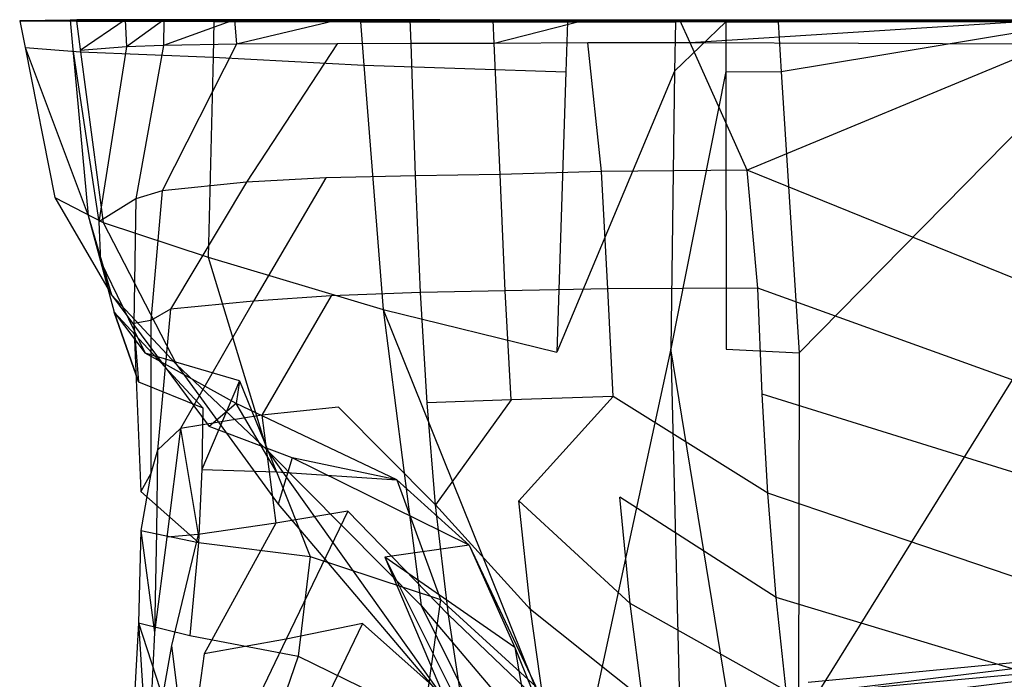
# Model space of a CAD drawing. Extents: x 0 to 0.285, y -0.31 to 0.
# Tile 7 of 14: x 0 to 0.101, y -0.068 to 0. Entities that reach past the tile are written whole.
import ezdxf

# ---------------------------------------------------------------- set-up
doc = ezdxf.new("R2010")
doc.units = 0
doc.layers.add('L0_URINAL_N_750700__2___REPLACE', color=7, linetype='CONTINUOUS')
doc.layers.add('L2_URINAL_N_750700__0___REPLACE', color=7, linetype='CONTINUOUS')

msp = doc.modelspace()

# ---------------------------------------------------------------- linework, layer by layer
at = {"layer": 'L0_URINAL_N_750700__2___REPLACE', "color": 8, "invisible_edges": 14}
for points in [[(0.125593, -0.06395, 0.44686), (0.081138, -0.068207, 0.437623), (0.081227, -0.069322, 0.389696), (0.125593, -0.06395, 0.44686)], [(0.125593, -0.06395, 0.44686), (0.081227, -0.069322, 0.389696), (0.12562, -0.065228, 0.398204), (0.125593, -0.06395, 0.44686)], [(0.12562, -0.065228, 0.398204), (0.081227, -0.069322, 0.389696), (0.083285, -0.070463, 0.345818), (0.12562, -0.065228, 0.398204)], [(0.12562, -0.065228, 0.398204), (0.083285, -0.070463, 0.345818), (0.126235, -0.066695, 0.353506), (0.12562, -0.065228, 0.398204)], [(0.126235, -0.066695, 0.353506), (0.083285, -0.070463, 0.345818), (0.131123, -0.070758, 0.312457), (0.126235, -0.066695, 0.353506)]]:
    msp.add_3dface(points, dxfattribs=at)
at = {"layer": 'L2_URINAL_N_750700__0___REPLACE', "color": 8}
for points, invisible_edges in [([(0.010839, 0, 0.435188), (0.005873, -0.000012, 0.41117), (0.006217, -0.003153, 0.410572), (0.010839, 0, 0.435188)], 14), ([(0.015707, -0.000001, 0.43407), (0.005873, -0.000012, 0.41117), (0.010839, 0, 0.435188), (0.015707, -0.000001, 0.43407)], 14), ([(0.010839, 0, 0.435188), (0.006217, -0.003153, 0.410572), (0.011008, -0.002784, 0.434971), (0.010839, 0, 0.435188)], 14), ([(0.010839, 0, 0.435188), (0.011008, -0.002784, 0.434971), (0.014821, -0.000001, 0.449519), (0.010839, 0, 0.435188)], 14), ([(0.010839, 0, 0.435188), (0.019573, -0.000001, 0.447984), (0.015707, -0.000001, 0.43407), (0.010839, 0, 0.435188)], 13), ([(0.019573, -0.000001, 0.447984), (0.010839, 0, 0.435188), (0.014821, -0.000001, 0.449519), (0.019573, -0.000001, 0.447984)], 14), ([(0.005203, -0.000038, 0.376836), (0, -0.000117, 0.271354), (0.00548, -0.003074, 0.376883), (0.005203, -0.000038, 0.376836)], 14), ([(0.005203, -0.000038, 0.376836), (0.005007, -0.000117, 0.271417), (0, -0.000117, 0.271354), (0.005203, -0.000038, 0.376836)], 13), ([(0, -0.000117, 0.271354), (0.005841, -0.000163, 0.194565), (0.000547, -0.002861, 0.272539), (0, -0.000117, 0.271354)], 14), ([(0, -0.000117, 0.271354), (0.000547, -0.002861, 0.272539), (0.00548, -0.003074, 0.376883), (0, -0.000117, 0.271354)], 14), ([(0, -0.000117, 0.271354), (0.010794, -0.000163, 0.195342), (0.005841, -0.000163, 0.194565), (0, -0.000117, 0.271354)], 13), ([(0.010794, -0.000163, 0.195342), (0, -0.000117, 0.271354), (0.005007, -0.000117, 0.271417), (0.010794, -0.000163, 0.195342)], 14), ([(0.005841, -0.000163, 0.194565), (0.006256, -0.00329, 0.196459), (0.000547, -0.002861, 0.272539), (0.005841, -0.000163, 0.194565)], 14), ([(0.005007, -0.000117, 0.271417), (0.005203, -0.000038, 0.376836), (0.010199, -0.000038, 0.376673), (0.005007, -0.000117, 0.271417)], 14), ([(0.010199, -0.000038, 0.376673), (0.142888, -0.00012, 0.265393), (0.005007, -0.000117, 0.271417), (0.010199, -0.000038, 0.376673)], 14), ([(0.005007, -0.000117, 0.271417), (0.142888, -0.00012, 0.265393), (0.010794, -0.000163, 0.195342), (0.005007, -0.000117, 0.271417)], 14), ([(0.005873, -0.000012, 0.41117), (0.005203, -0.000038, 0.376836), (0.006217, -0.003153, 0.410572), (0.005873, -0.000012, 0.41117)], 14), ([(0.010862, -0.000013, 0.410638), (0.005203, -0.000038, 0.376836), (0.005873, -0.000012, 0.41117), (0.010862, -0.000013, 0.410638)], 14), ([(0.005203, -0.000038, 0.376836), (0.010862, -0.000013, 0.410638), (0.010199, -0.000038, 0.376673), (0.005203, -0.000038, 0.376836)], 13), ([(0.005203, -0.000038, 0.376836), (0.00548, -0.003074, 0.376883), (0.006217, -0.003153, 0.410572), (0.005203, -0.000038, 0.376836)], 14), ([(0.005841, -0.000163, 0.194565), (0.019992, -0.000191, 0.139454), (0.006256, -0.00329, 0.196459), (0.005841, -0.000163, 0.194565)], 14), ([(0.005841, -0.000163, 0.194565), (0.024765, -0.00019, 0.14093), (0.019992, -0.000191, 0.139454), (0.005841, -0.000163, 0.194565)], 13), ([(0.024765, -0.00019, 0.14093), (0.005841, -0.000163, 0.194565), (0.010794, -0.000163, 0.195342), (0.024765, -0.00019, 0.14093)], 14), ([(0.005873, -0.000012, 0.41117), (0.015707, -0.000001, 0.43407), (0.010862, -0.000013, 0.410638), (0.005873, -0.000012, 0.41117)], 13), ([(0.019992, -0.000191, 0.139454), (0.0199, -0.003849, 0.142183), (0.006256, -0.00329, 0.196459), (0.019992, -0.000191, 0.139454)], 14), ([(0.010862, -0.000013, 0.410638), (0.142888, -0.00012, 0.265393), (0.010199, -0.000038, 0.376673), (0.010862, -0.000013, 0.410638)], 14), ([(0.142888, -0.00012, 0.265393), (0.024765, -0.00019, 0.14093), (0.010794, -0.000163, 0.195342), (0.142888, -0.00012, 0.265393)], 14), ([(0.015707, -0.000001, 0.43407), (0.142888, -0.00012, 0.265393), (0.010862, -0.000013, 0.410638), (0.015707, -0.000001, 0.43407)], 14), ([(0.014821, -0.000001, 0.449519), (0.011008, -0.002784, 0.434971), (0.014799, -0.002661, 0.449652), (0.014821, -0.000001, 0.449519)], 14), ([(0.014821, -0.000001, 0.449519), (0.014799, -0.002661, 0.449652), (0.022117, -0.000009, 0.467545), (0.014821, -0.000001, 0.449519)], 14), ([(0.022117, -0.000009, 0.467545), (0.014799, -0.002661, 0.449652), (0.022303, -0.00253, 0.467306), (0.022117, -0.000009, 0.467545)], 14), ([(0.014821, -0.000001, 0.449519), (0.026556, -0.00001, 0.465235), (0.019573, -0.000001, 0.447984), (0.014821, -0.000001, 0.449519)], 13), ([(0.026556, -0.00001, 0.465235), (0.014821, -0.000001, 0.449519), (0.022117, -0.000009, 0.467545), (0.026556, -0.00001, 0.465235)], 14), ([(0.019573, -0.000001, 0.447984), (0.142888, -0.00012, 0.265393), (0.015707, -0.000001, 0.43407), (0.019573, -0.000001, 0.447984)], 14), ([(0.026556, -0.00001, 0.465235), (0.142888, -0.00012, 0.265393), (0.019573, -0.000001, 0.447984), (0.026556, -0.00001, 0.465235)], 14), ([(0.019992, -0.000191, 0.139454), (0.035058, -0.000206, 0.101535), (0.0199, -0.003849, 0.142183), (0.019992, -0.000191, 0.139454)], 14), ([(0.035058, -0.000206, 0.101535), (0.035414, -0.004678, 0.102432), (0.0199, -0.003849, 0.142183), (0.035058, -0.000206, 0.101535)], 14), ([(0.039562, -0.000206, 0.10369), (0.019992, -0.000191, 0.139454), (0.024765, -0.00019, 0.14093), (0.039562, -0.000206, 0.10369)], 14), ([(0.019992, -0.000191, 0.139454), (0.039562, -0.000206, 0.10369), (0.035058, -0.000206, 0.101535), (0.019992, -0.000191, 0.139454)], 13), ([(0.022117, -0.000009, 0.467545), (0.022303, -0.00253, 0.467306), (0.032884, -0.000022, 0.482708), (0.022117, -0.000009, 0.467545)], 14), ([(0.022117, -0.000009, 0.467545), (0.036668, -0.000024, 0.479477), (0.026556, -0.00001, 0.465235), (0.022117, -0.000009, 0.467545)], 13), ([(0.036668, -0.000024, 0.479477), (0.022117, -0.000009, 0.467545), (0.032884, -0.000022, 0.482708), (0.036668, -0.000024, 0.479477)], 14), ([(0.032884, -0.000022, 0.482708), (0.022303, -0.00253, 0.467306), (0.032674, -0.002478, 0.482388), (0.032884, -0.000022, 0.482708)], 14), ([(0.142888, -0.00012, 0.265393), (0.039562, -0.000206, 0.10369), (0.024765, -0.00019, 0.14093), (0.142888, -0.00012, 0.265393)], 14), ([(0.036668, -0.000024, 0.479477), (0.142888, -0.00012, 0.265393), (0.026556, -0.00001, 0.465235), (0.036668, -0.000024, 0.479477)], 14), ([(0.040193, -0.000029, 0.489171), (0.032884, -0.000022, 0.482708), (0.032674, -0.002478, 0.482388), (0.040193, -0.000029, 0.489171)], 14), ([(0.040275, -0.002452, 0.488975), (0.040193, -0.000029, 0.489171), (0.032674, -0.002478, 0.482388), (0.040275, -0.002452, 0.488975)], 14), ([(0.032884, -0.000022, 0.482708), (0.043246, -0.000031, 0.485294), (0.036668, -0.000024, 0.479477), (0.032884, -0.000022, 0.482708)], 13), ([(0.043246, -0.000031, 0.485294), (0.032884, -0.000022, 0.482708), (0.040193, -0.000029, 0.489171), (0.043246, -0.000031, 0.485294)], 14), ([(0.035058, -0.000206, 0.101535), (0.056359, -0.000221, 0.067194), (0.035414, -0.004678, 0.102432), (0.035058, -0.000206, 0.101535)], 14), ([(0.035058, -0.000206, 0.101535), (0.060599, -0.00022, 0.069775), (0.056359, -0.000221, 0.067194), (0.035058, -0.000206, 0.101535)], 13), ([(0.060599, -0.00022, 0.069775), (0.035058, -0.000206, 0.101535), (0.039562, -0.000206, 0.10369), (0.060599, -0.00022, 0.069775)], 14), ([(0.056359, -0.000221, 0.067194), (0.056197, -0.005353, 0.068246), (0.035414, -0.004678, 0.102432), (0.056359, -0.000221, 0.067194)], 14), ([(0.043246, -0.000031, 0.485294), (0.142888, -0.00012, 0.265393), (0.036668, -0.000024, 0.479477), (0.043246, -0.000031, 0.485294)], 14), ([(0.142888, -0.00012, 0.265393), (0.060599, -0.00022, 0.069775), (0.039562, -0.000206, 0.10369), (0.142888, -0.00012, 0.265393)], 14), ([(0.048729, -0.000034, 0.494526), (0.040193, -0.000029, 0.489171), (0.040275, -0.002452, 0.488975), (0.048729, -0.000034, 0.494526)], 14), ([(0.040193, -0.000029, 0.489171), (0.051145, -0.000036, 0.490249), (0.043246, -0.000031, 0.485294), (0.040193, -0.000029, 0.489171)], 13), ([(0.051145, -0.000036, 0.490249), (0.040193, -0.000029, 0.489171), (0.048729, -0.000034, 0.494526), (0.051145, -0.000036, 0.490249)], 14), ([(0.048839, -0.002433, 0.49441), (0.048729, -0.000034, 0.494526), (0.040275, -0.002452, 0.488975), (0.048839, -0.002433, 0.49441)], 14), ([(0.051145, -0.000036, 0.490249), (0.142888, -0.00012, 0.265393), (0.043246, -0.000031, 0.485294), (0.051145, -0.000036, 0.490249)], 14), ([(0.048839, -0.002433, 0.49441), (0.058214, -0.000037, 0.498815), (0.048729, -0.000034, 0.494526), (0.048839, -0.002433, 0.49441)], 13), ([(0.048729, -0.000034, 0.494526), (0.06013, -0.000039, 0.494312), (0.051145, -0.000036, 0.490249), (0.048729, -0.000034, 0.494526)], 13), ([(0.06013, -0.000039, 0.494312), (0.048729, -0.000034, 0.494526), (0.058214, -0.000037, 0.498815), (0.06013, -0.000039, 0.494312)], 14), ([(0.058214, -0.000037, 0.498815), (0.048839, -0.002433, 0.49441), (0.058465, -0.002391, 0.498745), (0.058214, -0.000037, 0.498815)], 14), ([(0.06013, -0.000039, 0.494312), (0.142888, -0.00012, 0.265393), (0.051145, -0.000036, 0.490249), (0.06013, -0.000039, 0.494312)], 14), ([(0.056359, -0.000221, 0.067194), (0.067472, -0.000228, 0.050415), (0.056197, -0.005353, 0.068246), (0.056359, -0.000221, 0.067194)], 14), ([(0.067472, -0.000228, 0.050415), (0.0674, -0.005306, 0.05125), (0.056197, -0.005353, 0.068246), (0.067472, -0.000228, 0.050415)], 14), ([(0.071597, -0.000226, 0.053169), (0.056359, -0.000221, 0.067194), (0.060599, -0.00022, 0.069775), (0.071597, -0.000226, 0.053169)], 14), ([(0.056359, -0.000221, 0.067194), (0.071597, -0.000226, 0.053169), (0.067472, -0.000228, 0.050415), (0.056359, -0.000221, 0.067194)], 13), ([(0.067938, -0.000038, 0.502289), (0.058214, -0.000037, 0.498815), (0.058465, -0.002391, 0.498745), (0.067938, -0.000038, 0.502289)], 14), ([(0.058214, -0.000037, 0.498815), (0.069366, -0.00004, 0.497611), (0.06013, -0.000039, 0.494312), (0.058214, -0.000037, 0.498815)], 13), ([(0.069366, -0.00004, 0.497611), (0.058214, -0.000037, 0.498815), (0.067938, -0.000038, 0.502289), (0.069366, -0.00004, 0.497611)], 14), ([(0.068982, -0.002368, 0.50253), (0.067938, -0.000038, 0.502289), (0.058465, -0.002391, 0.498745), (0.068982, -0.002368, 0.50253)], 14), ([(0.069366, -0.00004, 0.497611), (0.142888, -0.00012, 0.265393), (0.06013, -0.000039, 0.494312), (0.069366, -0.00004, 0.497611)], 14), ([(0.142888, -0.00012, 0.265393), (0.071597, -0.000226, 0.053169), (0.060599, -0.00022, 0.069775), (0.142888, -0.00012, 0.265393)], 14), ([(0.072675, -0.000231, 0.043438), (0.0674, -0.005306, 0.05125), (0.067472, -0.000228, 0.050415), (0.072675, -0.000231, 0.043438)], 14), ([(0.0674, -0.005306, 0.05125), (0.072675, -0.000231, 0.043438), (0.072677, -0.005316, 0.044172), (0.0674, -0.005306, 0.05125)], 13), ([(0.076663, -0.000229, 0.046376), (0.067472, -0.000228, 0.050415), (0.071597, -0.000226, 0.053169), (0.076663, -0.000229, 0.046376)], 14), ([(0.067472, -0.000228, 0.050415), (0.076663, -0.000229, 0.046376), (0.072675, -0.000231, 0.043438), (0.067472, -0.000228, 0.050415)], 13), ([(0.106082, -0.000038, 0.510862), (0.067938, -0.000038, 0.502289), (0.068982, -0.002368, 0.50253), (0.106082, -0.000038, 0.510862)], 14), ([(0.067938, -0.000038, 0.502289), (0.106811, -0.00004, 0.506027), (0.069366, -0.00004, 0.497611), (0.067938, -0.000038, 0.502289)], 13), ([(0.106811, -0.00004, 0.506027), (0.067938, -0.000038, 0.502289), (0.106082, -0.000038, 0.510862), (0.106811, -0.00004, 0.506027)], 14), ([(0.106082, -0.000038, 0.510862), (0.068982, -0.002368, 0.50253), (0.106063, -0.002528, 0.510901), (0.106082, -0.000038, 0.510862)], 14), ([(0.106811, -0.00004, 0.506027), (0.142888, -0.00012, 0.265393), (0.069366, -0.00004, 0.497611), (0.106811, -0.00004, 0.506027)], 14), ([(0.142888, -0.00012, 0.265393), (0.076663, -0.000229, 0.046376), (0.071597, -0.000226, 0.053169), (0.142888, -0.00012, 0.265393)], 14), ([(0.081705, -0.000232, 0.040124), (0.072675, -0.000231, 0.043438), (0.076663, -0.000229, 0.046376), (0.081705, -0.000232, 0.040124)], 14), ([(0.072675, -0.000231, 0.043438), (0.078047, -0.000233, 0.036777), (0.072677, -0.005316, 0.044172), (0.072675, -0.000231, 0.043438)], 14), ([(0.072675, -0.000231, 0.043438), (0.081705, -0.000232, 0.040124), (0.078047, -0.000233, 0.036777), (0.072675, -0.000231, 0.043438)], 13), ([(0.078047, -0.000233, 0.036777), (0.078374, -0.005376, 0.037164), (0.072677, -0.005316, 0.044172), (0.078047, -0.000233, 0.036777)], 14), ([(0.142888, -0.00012, 0.265393), (0.081705, -0.000232, 0.040124), (0.076663, -0.000229, 0.046376), (0.142888, -0.00012, 0.265393)], 14), ([(0.112049, -0.000243, 0.013712), (0.078047, -0.000233, 0.036777), (0.081705, -0.000232, 0.040124), (0.112049, -0.000243, 0.013712)], 14), ([(0.109362, -0.000245, 0.00952), (0.078374, -0.005376, 0.037164), (0.078047, -0.000233, 0.036777), (0.109362, -0.000245, 0.00952)], 14), ([(0.078047, -0.000233, 0.036777), (0.112049, -0.000243, 0.013712), (0.109362, -0.000245, 0.00952), (0.078047, -0.000233, 0.036777)], 13), ([(0.109362, -0.000245, 0.00952), (0.108365, -0.005652, 0.01089), (0.078374, -0.005376, 0.037164), (0.109362, -0.000245, 0.00952)], 14), ([(0.142888, -0.00012, 0.265393), (0.112049, -0.000243, 0.013712), (0.081705, -0.000232, 0.040124), (0.142888, -0.00012, 0.265393)], 14), ([(0.000547, -0.002861, 0.272539), (0.00362, -0.018294, 0.279205), (0.007044, -0.020143, 0.377142), (0.000547, -0.002861, 0.272539)], 14), ([(0.000547, -0.002861, 0.272539), (0.007044, -0.020143, 0.377142), (0.00548, -0.003074, 0.376883), (0.000547, -0.002861, 0.272539)], 14), ([(0.000547, -0.002861, 0.272539), (0.006256, -0.00329, 0.196459), (0.00362, -0.018294, 0.279205), (0.000547, -0.002861, 0.272539)], 14), ([(0.011008, -0.002784, 0.434971), (0.006217, -0.003153, 0.410572), (0.008152, -0.02081, 0.407212), (0.011008, -0.002784, 0.434971)], 14), ([(0.011008, -0.002784, 0.434971), (0.008152, -0.02081, 0.407212), (0.011959, -0.018437, 0.433752), (0.011008, -0.002784, 0.434971)], 14), ([(0.014799, -0.002661, 0.449652), (0.011008, -0.002784, 0.434971), (0.011959, -0.018437, 0.433752), (0.014799, -0.002661, 0.449652)], 14), ([(0.014799, -0.002661, 0.449652), (0.011959, -0.018437, 0.433752), (0.014676, -0.017623, 0.450402), (0.014799, -0.002661, 0.449652)], 14), ([(0.022303, -0.00253, 0.467306), (0.014799, -0.002661, 0.449652), (0.014676, -0.017623, 0.450402), (0.022303, -0.00253, 0.467306)], 14), ([(0.022303, -0.00253, 0.467306), (0.014676, -0.017623, 0.450402), (0.023348, -0.01671, 0.465959), (0.022303, -0.00253, 0.467306)], 14), ([(0.032674, -0.002478, 0.482388), (0.022303, -0.00253, 0.467306), (0.023348, -0.01671, 0.465959), (0.032674, -0.002478, 0.482388)], 14), ([(0.032674, -0.002478, 0.482388), (0.023348, -0.01671, 0.465959), (0.03149, -0.016286, 0.480583), (0.032674, -0.002478, 0.482388)], 14), ([(0.040275, -0.002452, 0.488975), (0.032674, -0.002478, 0.482388), (0.03149, -0.016286, 0.480583), (0.040275, -0.002452, 0.488975)], 14), ([(0.040733, -0.016078, 0.487871), (0.040275, -0.002452, 0.488975), (0.03149, -0.016286, 0.480583), (0.040733, -0.016078, 0.487871)], 14), ([(0.048839, -0.002433, 0.49441), (0.040275, -0.002452, 0.488975), (0.040733, -0.016078, 0.487871), (0.048839, -0.002433, 0.49441)], 14), ([(0.049457, -0.015925, 0.493755), (0.048839, -0.002433, 0.49441), (0.040733, -0.016078, 0.487871), (0.049457, -0.015925, 0.493755)], 14), ([(0.058465, -0.002391, 0.498745), (0.048839, -0.002433, 0.49441), (0.049457, -0.015925, 0.493755), (0.058465, -0.002391, 0.498745)], 14), ([(0.059875, -0.01563, 0.49835), (0.058465, -0.002391, 0.498745), (0.049457, -0.015925, 0.493755), (0.059875, -0.01563, 0.49835)], 14), ([(0.068982, -0.002368, 0.50253), (0.058465, -0.002391, 0.498745), (0.059875, -0.01563, 0.49835), (0.068982, -0.002368, 0.50253)], 14), ([(0.074849, -0.01547, 0.503887), (0.068982, -0.002368, 0.50253), (0.059875, -0.01563, 0.49835), (0.074849, -0.01547, 0.503887)], 14), ([(0.106063, -0.002528, 0.510901), (0.068982, -0.002368, 0.50253), (0.074849, -0.01547, 0.503887), (0.106063, -0.002528, 0.510901)], 14), ([(0.106063, -0.002528, 0.510901), (0.074849, -0.01547, 0.503887), (0.10596, -0.016534, 0.511123), (0.106063, -0.002528, 0.510901)], 14), ([(0.006256, -0.00329, 0.196459), (0.008592, -0.020871, 0.207108), (0.00362, -0.018294, 0.279205), (0.006256, -0.00329, 0.196459)], 14), ([(0.00548, -0.003074, 0.376883), (0.007044, -0.020143, 0.377142), (0.008152, -0.02081, 0.407212), (0.00548, -0.003074, 0.376883)], 14), ([(0.00548, -0.003074, 0.376883), (0.008152, -0.02081, 0.407212), (0.006217, -0.003153, 0.410572), (0.00548, -0.003074, 0.376883)], 14), ([(0.006256, -0.00329, 0.196459), (0.0199, -0.003849, 0.142183), (0.008592, -0.020871, 0.207108), (0.006256, -0.00329, 0.196459)], 14), ([(0.0199, -0.003849, 0.142183), (0.019381, -0.024422, 0.157528), (0.008592, -0.020871, 0.207108), (0.0199, -0.003849, 0.142183)], 14), ([(0.0199, -0.003849, 0.142183), (0.035414, -0.004678, 0.102432), (0.019381, -0.024422, 0.157528), (0.0199, -0.003849, 0.142183)], 14), ([(0.035414, -0.004678, 0.102432), (0.037417, -0.02982, 0.107476), (0.019381, -0.024422, 0.157528), (0.035414, -0.004678, 0.102432)], 14), ([(0.035414, -0.004678, 0.102432), (0.056197, -0.005353, 0.068246), (0.037417, -0.02982, 0.107476), (0.035414, -0.004678, 0.102432)], 14), ([(0.056197, -0.005353, 0.068246), (0.055284, -0.034214, 0.074162), (0.037417, -0.02982, 0.107476), (0.056197, -0.005353, 0.068246)], 14), ([(0.0674, -0.005306, 0.05125), (0.066991, -0.03386, 0.055943), (0.055284, -0.034214, 0.074162), (0.0674, -0.005306, 0.05125)], 14), ([(0.0674, -0.005306, 0.05125), (0.055284, -0.034214, 0.074162), (0.056197, -0.005353, 0.068246), (0.0674, -0.005306, 0.05125)], 14), ([(0.072677, -0.005316, 0.044172), (0.066991, -0.03386, 0.055943), (0.0674, -0.005306, 0.05125), (0.072677, -0.005316, 0.044172)], 14), ([(0.066991, -0.03386, 0.055943), (0.072677, -0.005316, 0.044172), (0.072688, -0.033913, 0.0483), (0.066991, -0.03386, 0.055943)], 13), ([(0.072677, -0.005316, 0.044172), (0.078374, -0.005376, 0.037164), (0.072688, -0.033913, 0.0483), (0.072677, -0.005316, 0.044172)], 14), ([(0.078374, -0.005376, 0.037164), (0.080214, -0.034291, 0.039338), (0.072688, -0.033913, 0.0483), (0.078374, -0.005376, 0.037164)], 14), ([(0.108365, -0.005652, 0.01089), (0.080214, -0.034291, 0.039338), (0.078374, -0.005376, 0.037164), (0.108365, -0.005652, 0.01089)], 14), ([(0.108365, -0.005652, 0.01089), (0.102756, -0.036058, 0.018596), (0.080214, -0.034291, 0.039338), (0.108365, -0.005652, 0.01089)], 14), ([(0.040733, -0.016078, 0.487871), (0.03149, -0.016286, 0.480583), (0.032054, -0.028402, 0.479914), (0.040733, -0.016078, 0.487871)], 14), ([(0.041261, -0.02807, 0.487289), (0.040733, -0.016078, 0.487871), (0.032054, -0.028402, 0.479914), (0.041261, -0.02807, 0.487289)], 14), ([(0.049457, -0.015925, 0.493755), (0.040733, -0.016078, 0.487871), (0.041261, -0.02807, 0.487289), (0.049457, -0.015925, 0.493755)], 14), ([(0.049971, -0.0279, 0.493242), (0.049457, -0.015925, 0.493755), (0.041261, -0.02807, 0.487289), (0.049971, -0.0279, 0.493242)], 14), ([(0.059875, -0.01563, 0.49835), (0.049457, -0.015925, 0.493755), (0.049971, -0.0279, 0.493242), (0.059875, -0.01563, 0.49835)], 14), ([(0.060517, -0.027683, 0.497983), (0.059875, -0.01563, 0.49835), (0.049971, -0.0279, 0.493242), (0.060517, -0.027683, 0.497983)], 14), ([(0.074849, -0.01547, 0.503887), (0.059875, -0.01563, 0.49835), (0.060517, -0.027683, 0.497983), (0.074849, -0.01547, 0.503887)], 14), ([(0.075961, -0.027614, 0.503861), (0.074849, -0.01547, 0.503887), (0.060517, -0.027683, 0.497983), (0.075961, -0.027614, 0.503861)], 14), ([(0.10614, -0.028171, 0.511235), (0.10596, -0.016534, 0.511123), (0.074849, -0.01547, 0.503887), (0.10614, -0.028171, 0.511235)], 14), ([(0.10614, -0.028171, 0.511235), (0.074849, -0.01547, 0.503887), (0.075961, -0.027614, 0.503861), (0.10614, -0.028171, 0.511235)], 14), ([(0.023348, -0.01671, 0.465959), (0.014676, -0.017623, 0.450402), (0.015531, -0.029789, 0.450929), (0.023348, -0.01671, 0.465959)], 14), ([(0.023348, -0.01671, 0.465959), (0.015531, -0.029789, 0.450929), (0.024072, -0.028964, 0.46592), (0.023348, -0.01671, 0.465959)], 14), ([(0.03149, -0.016286, 0.480583), (0.023348, -0.01671, 0.465959), (0.024072, -0.028964, 0.46592), (0.03149, -0.016286, 0.480583)], 14), ([(0.03149, -0.016286, 0.480583), (0.024072, -0.028964, 0.46592), (0.032054, -0.028402, 0.479914), (0.03149, -0.016286, 0.480583)], 14), ([(0.014676, -0.017623, 0.450402), (0.011959, -0.018437, 0.433752), (0.013505, -0.030944, 0.436123), (0.014676, -0.017623, 0.450402)], 14), ([(0.014676, -0.017623, 0.450402), (0.013505, -0.030944, 0.436123), (0.015531, -0.029789, 0.450929), (0.014676, -0.017623, 0.450402)], 14), ([(0.00362, -0.018294, 0.279205), (0.008592, -0.020871, 0.207108), (0.009461, -0.028314, 0.281558), (0.00362, -0.018294, 0.279205)], 14), ([(0.00362, -0.018294, 0.279205), (0.009461, -0.028314, 0.281558), (0.007044, -0.020143, 0.377142), (0.00362, -0.018294, 0.279205)], 14), ([(0.011959, -0.018437, 0.433752), (0.008152, -0.02081, 0.407212), (0.011753, -0.031246, 0.421915), (0.011959, -0.018437, 0.433752)], 14), ([(0.011959, -0.018437, 0.433752), (0.011753, -0.031246, 0.421915), (0.013505, -0.030944, 0.436123), (0.011959, -0.018437, 0.433752)], 14), ([(0.007044, -0.020143, 0.377142), (0.009461, -0.028314, 0.281558), (0.008315, -0.024863, 0.373447), (0.007044, -0.020143, 0.377142)], 14), ([(0.007044, -0.020143, 0.377142), (0.008315, -0.024863, 0.373447), (0.008152, -0.02081, 0.407212), (0.007044, -0.020143, 0.377142)], 14), ([(0.008152, -0.02081, 0.407212), (0.008315, -0.024863, 0.373447), (0.011753, -0.031246, 0.421915), (0.008152, -0.02081, 0.407212)], 14), ([(0.008592, -0.020871, 0.207108), (0.016125, -0.035466, 0.212377), (0.009461, -0.028314, 0.281558), (0.008592, -0.020871, 0.207108)], 14), ([(0.008592, -0.020871, 0.207108), (0.019381, -0.024422, 0.157528), (0.016125, -0.035466, 0.212377), (0.008592, -0.020871, 0.207108)], 14), ([(0.008315, -0.024863, 0.373447), (0.009461, -0.028314, 0.281558), (0.012897, -0.034312, 0.280467), (0.008315, -0.024863, 0.373447)], 14), ([(0.008315, -0.024863, 0.373447), (0.012897, -0.034312, 0.280467), (0.009724, -0.030093, 0.369353), (0.008315, -0.024863, 0.373447)], 14), ([(0.008315, -0.024863, 0.373447), (0.009724, -0.030093, 0.369353), (0.011753, -0.031246, 0.421915), (0.008315, -0.024863, 0.373447)], 14), ([(0.019381, -0.024422, 0.157528), (0.025446, -0.044267, 0.167357), (0.016125, -0.035466, 0.212377), (0.019381, -0.024422, 0.157528)], 14), ([(0.019381, -0.024422, 0.157528), (0.037417, -0.02982, 0.107476), (0.025446, -0.044267, 0.167357), (0.019381, -0.024422, 0.157528)], 14), ([(0.009461, -0.028314, 0.281558), (0.016125, -0.035466, 0.212377), (0.01949, -0.041859, 0.210191), (0.009461, -0.028314, 0.281558)], 14), ([(0.009461, -0.028314, 0.281558), (0.01949, -0.041859, 0.210191), (0.012897, -0.034312, 0.280467), (0.009461, -0.028314, 0.281558)], 14), ([(0.041261, -0.02807, 0.487289), (0.032054, -0.028402, 0.479914), (0.03281, -0.03988, 0.479599), (0.041261, -0.02807, 0.487289)], 14), ([(0.041923, -0.039414, 0.486858), (0.041261, -0.02807, 0.487289), (0.03281, -0.03988, 0.479599), (0.041923, -0.039414, 0.486858)], 14), ([(0.049971, -0.0279, 0.493242), (0.041261, -0.02807, 0.487289), (0.041923, -0.039414, 0.486858), (0.049971, -0.0279, 0.493242)], 14), ([(0.050569, -0.039116, 0.492824), (0.049971, -0.0279, 0.493242), (0.041923, -0.039414, 0.486858), (0.050569, -0.039116, 0.492824)], 14), ([(0.060517, -0.027683, 0.497983), (0.049971, -0.0279, 0.493242), (0.050569, -0.039116, 0.492824), (0.060517, -0.027683, 0.497983)], 14), ([(0.06107, -0.038783, 0.497599), (0.060517, -0.027683, 0.497983), (0.050569, -0.039116, 0.492824), (0.06107, -0.038783, 0.497599)], 14), ([(0.075961, -0.027614, 0.503861), (0.060517, -0.027683, 0.497983), (0.06107, -0.038783, 0.497599), (0.075961, -0.027614, 0.503861)], 14), ([(0.076422, -0.038525, 0.50357), (0.075961, -0.027614, 0.503861), (0.06107, -0.038783, 0.497599), (0.076422, -0.038525, 0.50357)], 14), ([(0.106312, -0.038556, 0.511326), (0.10614, -0.028171, 0.511235), (0.075961, -0.027614, 0.503861), (0.106312, -0.038556, 0.511326)], 14), ([(0.106312, -0.038556, 0.511326), (0.075961, -0.027614, 0.503861), (0.076422, -0.038525, 0.50357), (0.106312, -0.038556, 0.511326)], 14), ([(0.024072, -0.028964, 0.46592), (0.015531, -0.029789, 0.450929), (0.016554, -0.042078, 0.451677), (0.024072, -0.028964, 0.46592)], 14), ([(0.024072, -0.028964, 0.46592), (0.016554, -0.042078, 0.451677), (0.024934, -0.040681, 0.466107), (0.024072, -0.028964, 0.46592)], 14), ([(0.032054, -0.028402, 0.479914), (0.024072, -0.028964, 0.46592), (0.024934, -0.040681, 0.466107), (0.032054, -0.028402, 0.479914)], 14), ([(0.032054, -0.028402, 0.479914), (0.024934, -0.040681, 0.466107), (0.03281, -0.03988, 0.479599), (0.032054, -0.028402, 0.479914)], 14), ([(0.009724, -0.030093, 0.369353), (0.012897, -0.034312, 0.280467), (0.02261, -0.037163, 0.359091), (0.009724, -0.030093, 0.369353)], 14), ([(0.012229, -0.037272, 0.418919), (0.009724, -0.030093, 0.369353), (0.018843, -0.039937, 0.389752), (0.012229, -0.037272, 0.418919)], 14), ([(0.018843, -0.039937, 0.389752), (0.009724, -0.030093, 0.369353), (0.02261, -0.037163, 0.359091), (0.018843, -0.039937, 0.389752)], 14), ([(0.009724, -0.030093, 0.369353), (0.012229, -0.037272, 0.418919), (0.011753, -0.031246, 0.421915), (0.009724, -0.030093, 0.369353)], 14), ([(0.015531, -0.029789, 0.450929), (0.013505, -0.030944, 0.436123), (0.014173, -0.044306, 0.43852), (0.015531, -0.029789, 0.450929)], 14), ([(0.015531, -0.029789, 0.450929), (0.014173, -0.044306, 0.43852), (0.016554, -0.042078, 0.451677), (0.015531, -0.029789, 0.450929)], 14), ([(0.037417, -0.02982, 0.107476), (0.041321, -0.060275, 0.114357), (0.025446, -0.044267, 0.167357), (0.037417, -0.02982, 0.107476)], 14), ([(0.037417, -0.02982, 0.107476), (0.055284, -0.034214, 0.074162), (0.057229, -0.078986, 0.086377), (0.037417, -0.02982, 0.107476)], 14), ([(0.037417, -0.02982, 0.107476), (0.057229, -0.078986, 0.086377), (0.041321, -0.060275, 0.114357), (0.037417, -0.02982, 0.107476)], 14), ([(0.013505, -0.030944, 0.436123), (0.011753, -0.031246, 0.421915), (0.013493, -0.046706, 0.433705), (0.013505, -0.030944, 0.436123)], 14), ([(0.011753, -0.031246, 0.421915), (0.01247, -0.048548, 0.427154), (0.013493, -0.046706, 0.433705), (0.011753, -0.031246, 0.421915)], 14), ([(0.011753, -0.031246, 0.421915), (0.012229, -0.037272, 0.418919), (0.01247, -0.048548, 0.427154), (0.011753, -0.031246, 0.421915)], 14), ([(0.013505, -0.030944, 0.436123), (0.013493, -0.046706, 0.433705), (0.014173, -0.044306, 0.43852), (0.013505, -0.030944, 0.436123)], 14), ([(0.02261, -0.037163, 0.359091), (0.012897, -0.034312, 0.280467), (0.022291, -0.039502, 0.281942), (0.02261, -0.037163, 0.359091)], 14), ([(0.022291, -0.039502, 0.281942), (0.012897, -0.034312, 0.280467), (0.01949, -0.041859, 0.210191), (0.022291, -0.039502, 0.281942)], 14), ([(0.066991, -0.03386, 0.055943), (0.057229, -0.078986, 0.086377), (0.055284, -0.034214, 0.074162), (0.066991, -0.03386, 0.055943)], 14), ([(0.066991, -0.03386, 0.055943), (0.068036, -0.075338, 0.066197), (0.057229, -0.078986, 0.086377), (0.066991, -0.03386, 0.055943)], 14), ([(0.066991, -0.03386, 0.055943), (0.073426, -0.073082, 0.05832), (0.068036, -0.075338, 0.066197), (0.066991, -0.03386, 0.055943)], 13), ([(0.073426, -0.073082, 0.05832), (0.066991, -0.03386, 0.055943), (0.072688, -0.033913, 0.0483), (0.073426, -0.073082, 0.05832)], 14), ([(0.072688, -0.033913, 0.0483), (0.080214, -0.034291, 0.039338), (0.073426, -0.073082, 0.05832), (0.072688, -0.033913, 0.0483)], 14), ([(0.080214, -0.034291, 0.039338), (0.080131, -0.072435, 0.050729), (0.073426, -0.073082, 0.05832), (0.080214, -0.034291, 0.039338)], 14), ([(0.102756, -0.036058, 0.018596), (0.080131, -0.072435, 0.050729), (0.080214, -0.034291, 0.039338), (0.102756, -0.036058, 0.018596)], 14), ([(0.016125, -0.035466, 0.212377), (0.025446, -0.044267, 0.167357), (0.026611, -0.049859, 0.173654), (0.016125, -0.035466, 0.212377)], 14), ([(0.016125, -0.035466, 0.212377), (0.026611, -0.049859, 0.173654), (0.01949, -0.041859, 0.210191), (0.016125, -0.035466, 0.212377)], 14), ([(0.102756, -0.036058, 0.018596), (0.102158, -0.073601, 0.03095), (0.080131, -0.072435, 0.050729), (0.102756, -0.036058, 0.018596)], 14), ([(0.012229, -0.037272, 0.418919), (0.018843, -0.039937, 0.389752), (0.01247, -0.048548, 0.427154), (0.012229, -0.037272, 0.418919)], 14), ([(0.02261, -0.037163, 0.359091), (0.026419, -0.046519, 0.353981), (0.01875, -0.046269, 0.396106), (0.02261, -0.037163, 0.359091)], 14), ([(0.02261, -0.037163, 0.359091), (0.01875, -0.046269, 0.396106), (0.018843, -0.039937, 0.389752), (0.02261, -0.037163, 0.359091)], 14), ([(0.02261, -0.037163, 0.359091), (0.022291, -0.039502, 0.281942), (0.026419, -0.046519, 0.353981), (0.02261, -0.037163, 0.359091)], 14), ([(0.022291, -0.039502, 0.281942), (0.01949, -0.041859, 0.210191), (0.028042, -0.045086, 0.21455), (0.022291, -0.039502, 0.281942)], 14), ([(0.038807, -0.047343, 0.283085), (0.022291, -0.039502, 0.281942), (0.028042, -0.045086, 0.21455), (0.038807, -0.047343, 0.283085)], 14), ([(0.026419, -0.046519, 0.353981), (0.022291, -0.039502, 0.281942), (0.038807, -0.047343, 0.283085), (0.026419, -0.046519, 0.353981)], 14), ([(0.042785, -0.049912, 0.486666), (0.041923, -0.039414, 0.486858), (0.03281, -0.03988, 0.479599), (0.042785, -0.049912, 0.486666)], 14), ([(0.042785, -0.049912, 0.486666), (0.050569, -0.039116, 0.492824), (0.041923, -0.039414, 0.486858), (0.042785, -0.049912, 0.486666)], 13), ([(0.050569, -0.039116, 0.492824), (0.042785, -0.049912, 0.486666), (0.051354, -0.049522, 0.492588), (0.050569, -0.039116, 0.492824)], 14), ([(0.051354, -0.049522, 0.492588), (0.06107, -0.038783, 0.497599), (0.050569, -0.039116, 0.492824), (0.051354, -0.049522, 0.492588)], 13), ([(0.06107, -0.038783, 0.497599), (0.051354, -0.049522, 0.492588), (0.061771, -0.049145, 0.497345), (0.06107, -0.038783, 0.497599)], 14), ([(0.076991, -0.048727, 0.503345), (0.076422, -0.038525, 0.50357), (0.06107, -0.038783, 0.497599), (0.076991, -0.048727, 0.503345)], 14), ([(0.076991, -0.048727, 0.503345), (0.06107, -0.038783, 0.497599), (0.061771, -0.049145, 0.497345), (0.076991, -0.048727, 0.503345)], 14), ([(0.10657, -0.04792, 0.511338), (0.106312, -0.038556, 0.511326), (0.076422, -0.038525, 0.50357), (0.10657, -0.04792, 0.511338)], 14), ([(0.10657, -0.04792, 0.511338), (0.076422, -0.038525, 0.50357), (0.076991, -0.048727, 0.503345), (0.10657, -0.04792, 0.511338)], 14), ([(0.018843, -0.039937, 0.389752), (0.01875, -0.046269, 0.396106), (0.01247, -0.048548, 0.427154), (0.018843, -0.039937, 0.389752)], 14), ([(0.03281, -0.03988, 0.479599), (0.024934, -0.040681, 0.466107), (0.03377, -0.050559, 0.479585), (0.03281, -0.03988, 0.479599)], 14), ([(0.042785, -0.049912, 0.486666), (0.03281, -0.03988, 0.479599), (0.03377, -0.050559, 0.479585), (0.042785, -0.049912, 0.486666)], 14), ([(0.024934, -0.040681, 0.466107), (0.016554, -0.042078, 0.451677), (0.026358, -0.051789, 0.466518), (0.024934, -0.040681, 0.466107)], 14), ([(0.024934, -0.040681, 0.466107), (0.026358, -0.051789, 0.466518), (0.03377, -0.050559, 0.479585), (0.024934, -0.040681, 0.466107)], 14), ([(0.016554, -0.042078, 0.451677), (0.014173, -0.044306, 0.43852), (0.015157, -0.053261, 0.439555), (0.016554, -0.042078, 0.451677)], 14), ([(0.016554, -0.042078, 0.451677), (0.015157, -0.053261, 0.439555), (0.018372, -0.052975, 0.45244), (0.016554, -0.042078, 0.451677)], 14), ([(0.016554, -0.042078, 0.451677), (0.018372, -0.052975, 0.45244), (0.026358, -0.051789, 0.466518), (0.016554, -0.042078, 0.451677)], 14), ([(0.028042, -0.045086, 0.21455), (0.01949, -0.041859, 0.210191), (0.026611, -0.049859, 0.173654), (0.028042, -0.045086, 0.21455)], 14), ([(0.014173, -0.044306, 0.43852), (0.013493, -0.046706, 0.433705), (0.014067, -0.052668, 0.435001), (0.014173, -0.044306, 0.43852)], 14), ([(0.014173, -0.044306, 0.43852), (0.014067, -0.052668, 0.435001), (0.015157, -0.053261, 0.439555), (0.014173, -0.044306, 0.43852)], 14), ([(0.025446, -0.044267, 0.167357), (0.041321, -0.060275, 0.114357), (0.04394, -0.070264, 0.111321), (0.025446, -0.044267, 0.167357)], 14), ([(0.025446, -0.044267, 0.167357), (0.04394, -0.070264, 0.111321), (0.026611, -0.049859, 0.173654), (0.025446, -0.044267, 0.167357)], 14), ([(0.028042, -0.045086, 0.21455), (0.026611, -0.049859, 0.173654), (0.037593, -0.055292, 0.169705), (0.028042, -0.045086, 0.21455)], 14), ([(0.04626, -0.054081, 0.21477), (0.028042, -0.045086, 0.21455), (0.037593, -0.055292, 0.169705), (0.04626, -0.054081, 0.21477)], 14), ([(0.038807, -0.047343, 0.283085), (0.028042, -0.045086, 0.21455), (0.04626, -0.054081, 0.21477), (0.038807, -0.047343, 0.283085)], 14), ([(0.01875, -0.046269, 0.396106), (0.018418, -0.053795, 0.400374), (0.01247, -0.048548, 0.427154), (0.01875, -0.046269, 0.396106)], 14), ([(0.01875, -0.046269, 0.396106), (0.026419, -0.046519, 0.353981), (0.018418, -0.053795, 0.400374), (0.01875, -0.046269, 0.396106)], 14), ([(0.026419, -0.046519, 0.353981), (0.029877, -0.055221, 0.35811), (0.018418, -0.053795, 0.400374), (0.026419, -0.046519, 0.353981)], 14), ([(0.026419, -0.046519, 0.353981), (0.038807, -0.047343, 0.283085), (0.029877, -0.055221, 0.35811), (0.026419, -0.046519, 0.353981)], 14), ([(0.013493, -0.046706, 0.433705), (0.01247, -0.048548, 0.427154), (0.012454, -0.052565, 0.428292), (0.013493, -0.046706, 0.433705)], 14), ([(0.013493, -0.046706, 0.433705), (0.012454, -0.052565, 0.428292), (0.014067, -0.052668, 0.435001), (0.013493, -0.046706, 0.433705)], 14), ([(0.038807, -0.047343, 0.283085), (0.043308, -0.059668, 0.288666), (0.029877, -0.055221, 0.35811), (0.038807, -0.047343, 0.283085)], 14), ([(0.038807, -0.047343, 0.283085), (0.04626, -0.054081, 0.21477), (0.043308, -0.059668, 0.288666), (0.038807, -0.047343, 0.283085)], 14), ([(0.01247, -0.048548, 0.427154), (0.018418, -0.053795, 0.400374), (0.012454, -0.052565, 0.428292), (0.01247, -0.048548, 0.427154)], 14), ([(0.107044, -0.058948, 0.511246), (0.10657, -0.04792, 0.511338), (0.076991, -0.048727, 0.503345), (0.107044, -0.058948, 0.511246)], 14), ([(0.052555, -0.060673, 0.492573), (0.051354, -0.049522, 0.492588), (0.042785, -0.049912, 0.486666), (0.052555, -0.060673, 0.492573)], 14), ([(0.062835, -0.060078, 0.497206), (0.061771, -0.049145, 0.497345), (0.051354, -0.049522, 0.492588), (0.062835, -0.060078, 0.497206)], 14), ([(0.062835, -0.060078, 0.497206), (0.051354, -0.049522, 0.492588), (0.052555, -0.060673, 0.492573), (0.062835, -0.060078, 0.497206)], 14), ([(0.077856, -0.059465, 0.503101), (0.076991, -0.048727, 0.503345), (0.061771, -0.049145, 0.497345), (0.077856, -0.059465, 0.503101)], 14), ([(0.077856, -0.059465, 0.503101), (0.061771, -0.049145, 0.497345), (0.062835, -0.060078, 0.497206), (0.077856, -0.059465, 0.503101)], 14), ([(0.107044, -0.058948, 0.511246), (0.076991, -0.048727, 0.503345), (0.077856, -0.059465, 0.503101), (0.107044, -0.058948, 0.511246)], 14), ([(0.03377, -0.050559, 0.479585), (0.026358, -0.051789, 0.466518), (0.027419, -0.063744, 0.467924), (0.03377, -0.050559, 0.479585)], 14), ([(0.026611, -0.049859, 0.173654), (0.04394, -0.070264, 0.111321), (0.037593, -0.055292, 0.169705), (0.026611, -0.049859, 0.173654)], 14), ([(0.03377, -0.050559, 0.479585), (0.027419, -0.063744, 0.467924), (0.035278, -0.062123, 0.480006), (0.03377, -0.050559, 0.479585)], 14), ([(0.044117, -0.061238, 0.48679), (0.042785, -0.049912, 0.486666), (0.03377, -0.050559, 0.479585), (0.044117, -0.061238, 0.48679)], 14), ([(0.044117, -0.061238, 0.48679), (0.03377, -0.050559, 0.479585), (0.035278, -0.062123, 0.480006), (0.044117, -0.061238, 0.48679)], 14), ([(0.052555, -0.060673, 0.492573), (0.042785, -0.049912, 0.486666), (0.044117, -0.061238, 0.48679), (0.052555, -0.060673, 0.492573)], 14), ([(0.012454, -0.052565, 0.428292), (0.012235, -0.062049, 0.427953), (0.013859, -0.063042, 0.434583), (0.012454, -0.052565, 0.428292)], 14), ([(0.012454, -0.052565, 0.428292), (0.018418, -0.053795, 0.400374), (0.012235, -0.062049, 0.427953), (0.012454, -0.052565, 0.428292)], 14), ([(0.012454, -0.052565, 0.428292), (0.013859, -0.063042, 0.434583), (0.014067, -0.052668, 0.435001), (0.012454, -0.052565, 0.428292)], 14), ([(0.014067, -0.052668, 0.435001), (0.013859, -0.063042, 0.434583), (0.015157, -0.053261, 0.439555), (0.014067, -0.052668, 0.435001)], 14), ([(0.026358, -0.051789, 0.466518), (0.018372, -0.052975, 0.45244), (0.018969, -0.065232, 0.454896), (0.026358, -0.051789, 0.466518)], 14), ([(0.026358, -0.051789, 0.466518), (0.018969, -0.065232, 0.454896), (0.027419, -0.063744, 0.467924), (0.026358, -0.051789, 0.466518)], 14), ([(0.015157, -0.053261, 0.439555), (0.013859, -0.063042, 0.434583), (0.015612, -0.064401, 0.441614), (0.015157, -0.053261, 0.439555)], 14), ([(0.018372, -0.052975, 0.45244), (0.015157, -0.053261, 0.439555), (0.015612, -0.064401, 0.441614), (0.018372, -0.052975, 0.45244)], 14), ([(0.018372, -0.052975, 0.45244), (0.015612, -0.064401, 0.441614), (0.018969, -0.065232, 0.454896), (0.018372, -0.052975, 0.45244)], 14), ([(0.018418, -0.053795, 0.400374), (0.017502, -0.063346, 0.401856), (0.012235, -0.062049, 0.427953), (0.018418, -0.053795, 0.400374)], 14), ([(0.018418, -0.053795, 0.400374), (0.029877, -0.055221, 0.35811), (0.017502, -0.063346, 0.401856), (0.018418, -0.053795, 0.400374)], 14), ([(0.04626, -0.054081, 0.21477), (0.037593, -0.055292, 0.169705), (0.050948, -0.064594, 0.169974), (0.04626, -0.054081, 0.21477)], 14), ([(0.04626, -0.054081, 0.21477), (0.053106, -0.068598, 0.222442), (0.043308, -0.059668, 0.288666), (0.04626, -0.054081, 0.21477)], 14), ([(0.04626, -0.054081, 0.21477), (0.050948, -0.064594, 0.169974), (0.053106, -0.068598, 0.222442), (0.04626, -0.054081, 0.21477)], 14), ([(0.029877, -0.055221, 0.35811), (0.028661, -0.065482, 0.359954), (0.017502, -0.063346, 0.401856), (0.029877, -0.055221, 0.35811)], 14), ([(0.029877, -0.055221, 0.35811), (0.043308, -0.059668, 0.288666), (0.028661, -0.065482, 0.359954), (0.029877, -0.055221, 0.35811)], 14), ([(0.037593, -0.055292, 0.169705), (0.04394, -0.070264, 0.111321), (0.048253, -0.07661, 0.122096), (0.037593, -0.055292, 0.169705)], 14), ([(0.050948, -0.064594, 0.169974), (0.037593, -0.055292, 0.169705), (0.053273, -0.078212, 0.133801), (0.050948, -0.064594, 0.169974)], 14), ([(0.037593, -0.055292, 0.169705), (0.048253, -0.07661, 0.122096), (0.053273, -0.078212, 0.133801), (0.037593, -0.055292, 0.169705)], 14), ([(0.043308, -0.059668, 0.288666), (0.041592, -0.071802, 0.293729), (0.028661, -0.065482, 0.359954), (0.043308, -0.059668, 0.288666)], 14), ([(0.043308, -0.059668, 0.288666), (0.053106, -0.068598, 0.222442), (0.041592, -0.071802, 0.293729), (0.043308, -0.059668, 0.288666)], 14), ([(0.07887, -0.069041, 0.502917), (0.077856, -0.059465, 0.503101), (0.062835, -0.060078, 0.497206), (0.07887, -0.069041, 0.502917)], 14), ([(0.10761, -0.068441, 0.511043), (0.107044, -0.058948, 0.511246), (0.077856, -0.059465, 0.503101), (0.10761, -0.068441, 0.511043)], 14), ([(0.10761, -0.068441, 0.511043), (0.077856, -0.059465, 0.503101), (0.07887, -0.069041, 0.502917), (0.10761, -0.068441, 0.511043)], 14), ([(0.041321, -0.060275, 0.114357), (0.05546, -0.088927, 0.092769), (0.04394, -0.070264, 0.111321), (0.041321, -0.060275, 0.114357)], 14), ([(0.041321, -0.060275, 0.114357), (0.057229, -0.078986, 0.086377), (0.05546, -0.088927, 0.092769), (0.041321, -0.060275, 0.114357)], 14), ([(0.053982, -0.070644, 0.492791), (0.052555, -0.060673, 0.492573), (0.044117, -0.061238, 0.48679), (0.053982, -0.070644, 0.492791)], 14), ([(0.064091, -0.069862, 0.497218), (0.062835, -0.060078, 0.497206), (0.052555, -0.060673, 0.492573), (0.064091, -0.069862, 0.497218)], 14), ([(0.064091, -0.069862, 0.497218), (0.052555, -0.060673, 0.492573), (0.053982, -0.070644, 0.492791), (0.064091, -0.069862, 0.497218)], 14), ([(0.07887, -0.069041, 0.502917), (0.062835, -0.060078, 0.497206), (0.064091, -0.069862, 0.497218), (0.07887, -0.069041, 0.502917)], 14), ([(0.045699, -0.071385, 0.487216), (0.044117, -0.061238, 0.48679), (0.035278, -0.062123, 0.480006), (0.045699, -0.071385, 0.487216)], 14), ([(0.053982, -0.070644, 0.492791), (0.044117, -0.061238, 0.48679), (0.045699, -0.071385, 0.487216), (0.053982, -0.070644, 0.492791)], 14), ([(0.012235, -0.062049, 0.427953), (0.015926, -0.073409, 0.399044), (0.011566, -0.074079, 0.421654), (0.012235, -0.062049, 0.427953)], 14), ([(0.012235, -0.062049, 0.427953), (0.011566, -0.074079, 0.421654), (0.013197, -0.077854, 0.427125), (0.012235, -0.062049, 0.427953)], 14), ([(0.012235, -0.062049, 0.427953), (0.017502, -0.063346, 0.401856), (0.015926, -0.073409, 0.399044), (0.012235, -0.062049, 0.427953)], 14), ([(0.012235, -0.062049, 0.427953), (0.013197, -0.077854, 0.427125), (0.013859, -0.063042, 0.434583), (0.012235, -0.062049, 0.427953)], 14), ([(0.035278, -0.062123, 0.480006), (0.027419, -0.063744, 0.467924), (0.029353, -0.074461, 0.469528), (0.035278, -0.062123, 0.480006)], 14), ([(0.035278, -0.062123, 0.480006), (0.029353, -0.074461, 0.469528), (0.037079, -0.07251, 0.480776), (0.035278, -0.062123, 0.480006)], 14), ([(0.045699, -0.071385, 0.487216), (0.035278, -0.062123, 0.480006), (0.037079, -0.07251, 0.480776), (0.045699, -0.071385, 0.487216)], 14), ([(0.013859, -0.063042, 0.434583), (0.013197, -0.077854, 0.427125), (0.015612, -0.064401, 0.441614), (0.013859, -0.063042, 0.434583)], 14), ([(0.017502, -0.063346, 0.401856), (0.028661, -0.065482, 0.359954), (0.015926, -0.073409, 0.399044), (0.017502, -0.063346, 0.401856)], 14), ([(0.027419, -0.063744, 0.467924), (0.018969, -0.065232, 0.454896), (0.021095, -0.076865, 0.457465), (0.027419, -0.063744, 0.467924)], 14), ([(0.027419, -0.063744, 0.467924), (0.021095, -0.076865, 0.457465), (0.029353, -0.074461, 0.469528), (0.027419, -0.063744, 0.467924)], 14), ([(0.015612, -0.064401, 0.441614), (0.013197, -0.077854, 0.427125), (0.017321, -0.077647, 0.443078), (0.015612, -0.064401, 0.441614)], 14), ([(0.015612, -0.064401, 0.441614), (0.017321, -0.077647, 0.443078), (0.018969, -0.065232, 0.454896), (0.015612, -0.064401, 0.441614)], 14), ([(0.050948, -0.064594, 0.169974), (0.053273, -0.078212, 0.133801), (0.056754, -0.078867, 0.177516), (0.050948, -0.064594, 0.169974)], 14), ([(0.050948, -0.064594, 0.169974), (0.056754, -0.078867, 0.177516), (0.053106, -0.068598, 0.222442), (0.050948, -0.064594, 0.169974)], 14), ([(0.028661, -0.065482, 0.359954), (0.024812, -0.076735, 0.357997), (0.015926, -0.073409, 0.399044), (0.028661, -0.065482, 0.359954)], 14), ([(0.018969, -0.065232, 0.454896), (0.017321, -0.077647, 0.443078), (0.021095, -0.076865, 0.457465), (0.018969, -0.065232, 0.454896)], 14), ([(0.028661, -0.065482, 0.359954), (0.041592, -0.071802, 0.293729), (0.024812, -0.076735, 0.357997), (0.028661, -0.065482, 0.359954)], 14)]:
    msp.add_3dface(points, dxfattribs=dict(at, invisible_edges=invisible_edges))

doc.saveas('drawing.dxf')
